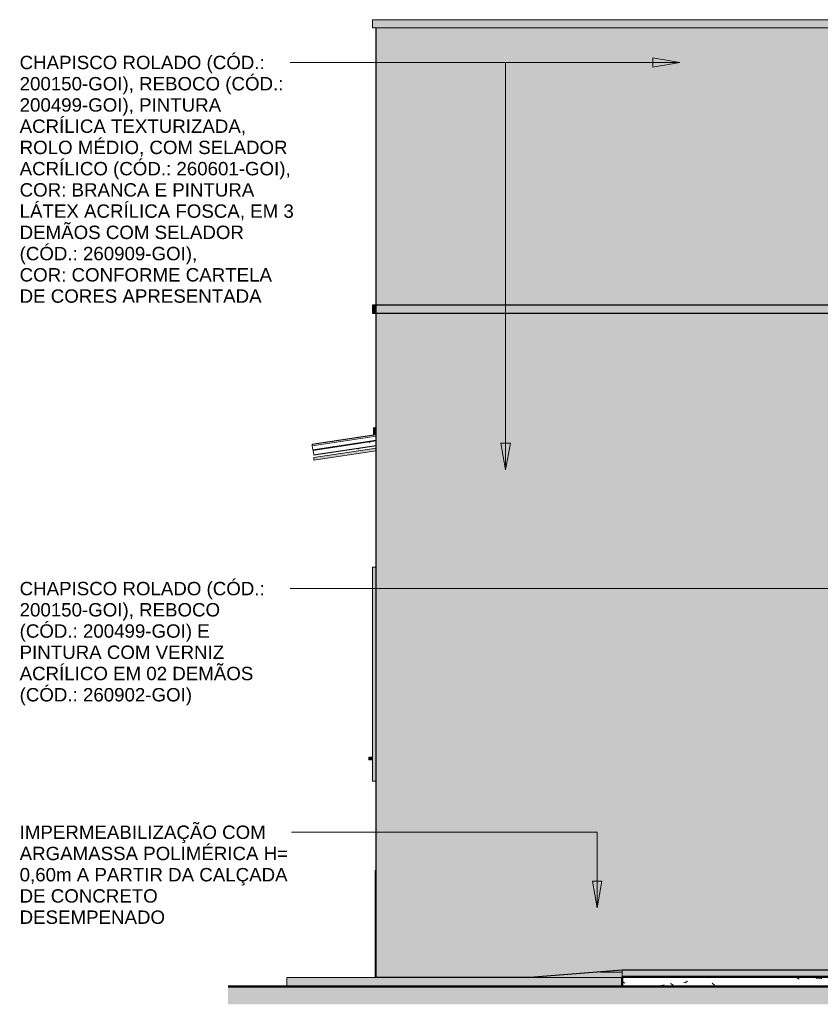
# Model space of a CAD drawing. Header units: metres. Extents: x -27.3 to 21, y -0.3 to 10.3.
# Tile 1 of 237: x -27.3 to -22.8, y -0.3 to 5.3. Entities that reach past the tile are written whole.
import ezdxf

# ---------------------------------------------------------------- set-up
doc = ezdxf.new("R2010")
doc.units = ezdxf.units.M
doc.layers.add('A-DETL', color=7, linetype='Continuous', lineweight=5, true_color=0x00a600)
for name, color, linetype, lineweight in [('A-DETL-GENF', 7, 'Continuous', 5), ('A-FLOR', 7, 'Continuous', 5), ('A-FLOR-PATT', 7, 'Continuous', 5), ('A-GLAZ-CWMG', 7, 'Continuous', 5), ('A-ROOF', 7, 'Continuous', 5), ('A-ROOF-OTLN', 7, 'Continuous', 5), ('A-ROOF-PATT', 7, 'Continuous', 5), ('A-WALL', 7, 'Continuous', 5), ('G-ANNO-TEXT', 7, 'Continuous', 9), ('I-WALL', 7, 'Continuous', 5), ('Q-CASE', 7, 'Continuous', 5)]:
    doc.layers.add(name, color=color, linetype=linetype, lineweight=lineweight)
doc.styles.add('Arial', font='arial.ttf', dxfattribs={"height": 0.075})

# ---------------------------------------------------------------- blocks, each defined once
blk = doc.blocks.new('FP_12-FACH_AMARELO')
at = {"layer": 'A-GLAZ-CWMG'}
blk.add_line((-25.6049, 2.8291), (-25.255, 2.8816), dxfattribs=at)
at = {"layer": 'A-GLAZ-CWMG', "color": 9, "true_color": 0xc0c0c0}
for p, q in [((-25.3524, 2.8664), (-25.3533, 2.8663)), ((-25.3514, 2.8667), (-25.3524, 2.8664)), ((-25.3505, 2.8669), (-25.3514, 2.8667))]:
    blk.add_line(p, q, dxfattribs=at)
blk = doc.blocks.new('FP_13-FACH_AMARELO')
at = {"layer": 'A-GLAZ-CWMG'}
blk.add_line((-25.605, 2.8294), (-25.255, 2.8819), dxfattribs=at)
at = {"layer": 'A-GLAZ-CWMG', "color": 9, "true_color": 0xc0c0c0}
for p, q in [((-25.3515, 2.8669), (-25.3524, 2.8667)), ((-25.3506, 2.8672), (-25.3515, 2.8669))]:
    blk.add_line(p, q, dxfattribs=at)
blk = doc.blocks.new('FP_14-FACH_AMARELO')
at = {"layer": 'A-GLAZ-CWMG'}
blk.add_line((-25.605, 2.8297), (-25.255, 2.8822), dxfattribs=at)
at = {"layer": 'A-GLAZ-CWMG', "color": 9, "true_color": 0xc0c0c0}
for p, q in [((-25.293, 2.901), (-25.294, 2.9021)), ((-25.2919, 2.8998), (-25.293, 2.901)), ((-25.2909, 2.8987), (-25.2919, 2.8998)), ((-25.2899, 2.8976), (-25.2909, 2.8987)), ((-25.3506, 2.8674), (-25.3515, 2.8672))]:
    blk.add_line(p, q, dxfattribs=at)
blk = doc.blocks.new('FP_15-FACH_AMARELO')
at = {"layer": 'A-GLAZ-CWMG', "color": 9, "true_color": 0xc0c0c0}
blk.add_line((-25.4942, 2.8762), (-25.4952, 2.8771), dxfattribs=at)
blk = doc.blocks.new('FP_16-FACH_AMARELO')
at = {"layer": 'A-GLAZ-CWMG'}
blk.add_line((-25.255, 2.9341), (-25.6126, 2.8804), dxfattribs=at)
blk = doc.blocks.new('FP_17-FACH_AMARELO')
at = {"layer": 'A-GLAZ-CWMG'}
blk.add_line((-25.255, 2.9417), (-25.6137, 2.8879), dxfattribs=at)
blk = doc.blocks.new('FP_18-FACH_AMARELO')
at = {"layer": 'A-GLAZ-CWMG'}
blk.add_line((-25.255, 2.942), (-25.6138, 2.8882), dxfattribs=at)
blk = doc.blocks.new('FP_19-FACH_AMARELO')
at = {"layer": 'A-GLAZ-CWMG'}
blk.add_line((-25.255, 2.9442), (-25.6141, 2.8904), dxfattribs=at)
blk = doc.blocks.new('FP_20-FACH_AMARELO')
at = {"layer": 'A-GLAZ-CWMG'}
blk.add_line((-25.6047, 2.8274), (-25.255, 2.8798), dxfattribs=at)
at = {"layer": 'A-GLAZ-CWMG', "color": 9, "true_color": 0xc0c0c0}
for p, q in [((-25.354, 2.8645), (-25.3549, 2.8643)), ((-25.3531, 2.8647), (-25.354, 2.8645)), ((-25.3521, 2.865), (-25.3531, 2.8647)), ((-25.3513, 2.8653), (-25.3521, 2.865)), ((-25.3504, 2.8657), (-25.3513, 2.8653))]:
    blk.add_line(p, q, dxfattribs=at)
blk = doc.blocks.new('FP_21-FACH_AMARELO')
at = {"layer": 'A-GLAZ-CWMG'}
blk.add_line((-25.6049, 2.8288), (-25.255, 2.8812), dxfattribs=at)
at = {"layer": 'A-GLAZ-CWMG', "color": 9, "true_color": 0xc0c0c0}
for p, q in [((-25.3523, 2.8661), (-25.3532, 2.8659)), ((-25.3514, 2.8664), (-25.3523, 2.8661)), ((-25.3505, 2.8667), (-25.3514, 2.8664))]:
    blk.add_line(p, q, dxfattribs=at)
blk = doc.blocks.new('Rectangular Mullion - Telha Fibrocimento - Ondulada-2565196-FACH_AMARELO')
at = {"layer": 'A-GLAZ-CWMG', "true_color": 0xc0c0c0}
h = blk.add_hatch(dxfattribs=at)
h.set_pattern_fill('FP_3', color=9, style=0, pattern_type=2)
h.set_pattern_definition([(4.206, (-16.16, 0.81287), (0.4041786, 0.1022589), [0.01672, -0.28723, 0.01672, -1.908]), (4.206, (-16.16, 0.81287), (0.4041786, 0.1022589), [-0.32067, -0.28723, 0.01672, -0.59119, -1.013]), (4.206, (-16.16, 0.81287), (0.4041786, 0.1022589), [-1.216, 0.01672, -0.28723, 0.01672, -0.6925]), (4.206, (-16.16, 0.81287), (0.4041786, 0.1022589), [-1.536, -0.18592, 0.01672, -0.48987]), (130.524, (-16.009, 0.86028), (-0.2895884, 0.1937095), [0.01283, -0.22043, 0.01283, -1.464]), (130.524, (-16.009, 0.86028), (-0.2895884, 0.1937095), [-0.24609, -0.22043, 0.01283, -0.45369, -0.77754]), (130.524, (-16.009, 0.86028), (-0.2895884, 0.1937095), [-0.93304, 0.01283, -0.22043, 0.01283, -0.53145]), (130.524, (-16.009, 0.86028), (-0.2895884, 0.1937095), [-1.179, -0.14268, 0.01283, -0.37594]), (232.789, (-15.958, 1.009), (-0.114586, -0.2959691), [0.01378, -0.23684, 0.01378, -1.574]), (232.789, (-15.958, 1.009), (-0.114586, -0.2959691), [-0.26441, -0.23684, 0.01378, -0.48747, -0.83542]), (232.789, (-15.958, 1.009), (-0.114586, -0.2959691), [-1.003, 0.01378, -0.23684, 0.01378, -0.57101]), (232.789, (-15.958, 1.009), (-0.114586, -0.2959691), [-1.267, -0.1533, 0.01378, -0.40392])])
h.paths.add_polyline_path([(-25.6088, 2.8552), (-25.255, 2.9083), (-25.255, 2.912), (-25.6094, 2.8589)])
at = {"layer": 'A-GLAZ-CWMG'}
for p, q in [((-25.6141, 2.8904), (-25.6138, 2.8882)), ((-25.6138, 2.8882), (-25.6137, 2.8878)), ((-25.6137, 2.8879), (-25.6126, 2.8805)), ((-25.6126, 2.8804), (-25.6094, 2.859)), ((-25.255, 2.912), (-25.6094, 2.8589)), ((-25.255, 2.9083), (-25.6088, 2.8552)), ((-25.6088, 2.8552), (-25.6094, 2.8589)), ((-25.6088, 2.8552), (-25.605, 2.8297)), ((-25.605, 2.8298), (-25.605, 2.8294)), ((-25.605, 2.8295), (-25.6049, 2.8291)), ((-25.6049, 2.8291), (-25.6049, 2.8288)), ((-25.6049, 2.8288), (-25.6047, 2.8274))]:
    blk.add_line(p, q, dxfattribs=at)
for name in ['FP_19-FACH_AMARELO', 'FP_18-FACH_AMARELO', 'FP_17-FACH_AMARELO', 'FP_16-FACH_AMARELO', 'FP_14-FACH_AMARELO', 'FP_13-FACH_AMARELO', 'FP_12-FACH_AMARELO', 'FP_21-FACH_AMARELO', 'FP_20-FACH_AMARELO', 'FP_15-FACH_AMARELO']:
    blk.add_blockref(name, (0, 0), dxfattribs=at)
blk = doc.blocks.new('FP_23-FACH_AMARELO')
at = {"layer": 'A-GLAZ-CWMG'}
blk.add_line((-25.255, 2.9442), (-25.6141, 2.8904), dxfattribs=at)
blk = doc.blocks.new('FP_24-FACH_AMARELO')
at = {"layer": 'A-GLAZ-CWMG'}
blk.add_line((-25.6047, 2.8274), (-25.255, 2.8798), dxfattribs=at)
at = {"layer": 'A-GLAZ-CWMG', "color": 9, "true_color": 0xc0c0c0}
for p, q in [((-25.3558, 2.8642), (-25.3567, 2.864)), ((-25.3549, 2.8645), (-25.3558, 2.8642)), ((-25.354, 2.8648), (-25.3549, 2.8645)), ((-25.3531, 2.8652), (-25.354, 2.8648)), ((-25.3523, 2.8655), (-25.3531, 2.8652))]:
    blk.add_line(p, q, dxfattribs=at)
blk = doc.blocks.new('Rectangular Mullion - Telha Fibrocimento - Ondulada-V22-FACH_AMARELO')
at = {"layer": 'A-GLAZ-CWMG'}
for p, q in [((-25.6141, 2.8904), (-25.614, 2.89)), ((-25.6047, 2.8279), (-25.6047, 2.8274))]:
    blk.add_line(p, q, dxfattribs=at)
for name in ['FP_23-FACH_AMARELO', 'FP_24-FACH_AMARELO']:
    blk.add_blockref(name, (0, 0), dxfattribs=at)
blk = doc.blocks.new('FP_26-FACH_AMARELO')
at = {"layer": 'A-GLAZ-CWMG'}
blk.add_line((-25.255, 2.9442), (-25.6141, 2.8904), dxfattribs=at)
blk = doc.blocks.new('FP_27-FACH_AMARELO')
at = {"layer": 'A-GLAZ-CWMG'}
blk.add_line((-25.6047, 2.8274), (-25.255, 2.8798), dxfattribs=at)
at = {"layer": 'A-GLAZ-CWMG', "color": 9, "true_color": 0xc0c0c0}
for p, q in [((-25.3577, 2.8639), (-25.3586, 2.8637)), ((-25.3568, 2.8642), (-25.3577, 2.8639)), ((-25.3559, 2.8645), (-25.3568, 2.8642)), ((-25.355, 2.8649), (-25.3559, 2.8645)), ((-25.3541, 2.8653), (-25.355, 2.8649))]:
    blk.add_line(p, q, dxfattribs=at)
blk = doc.blocks.new('Rectangular Mullion - Telha Fibrocimento - Ondulada-V25-FACH_AMARELO')
at = {"layer": 'A-GLAZ-CWMG'}
for p, q in [((-25.6141, 2.8904), (-25.614, 2.89)), ((-25.6047, 2.8279), (-25.6047, 2.8274))]:
    blk.add_line(p, q, dxfattribs=at)
for name in ['FP_26-FACH_AMARELO', 'FP_27-FACH_AMARELO']:
    blk.add_blockref(name, (0, 0), dxfattribs=at)
blk = doc.blocks.new('RUFO_1_1 - RUFO_1_-2562960-FACH_AMARELO')
at = {"layer": 'A-ROOF-PATT', "true_color": 0xc0c0c0}
for points in [[(-21.02, 5.225), (-21, 5.225), (-21, 5.27), (-25.275, 5.27), (-25.275, 5.225), (-21.156, 5.225)], [(-25.275, 3.625), (-25.2577, 3.625), (-25.255, 3.65), (-25.255, 3.67), (-25.275, 3.67), (-25.275, 3.6313)], [(-23.2508, 3.625), (-21.175, 3.625), (-21.175, 3.67), (-25.255, 3.67), (-25.255, 3.625), (-23.3124, 3.625)]]:
    blk.add_hatch(color=9, dxfattribs=at).paths.add_polyline_path(points)
at = {"layer": 'A-ROOF'}
for p, q in [((-25.275, 5.27), (-21, 5.27)), ((-25.275, 5.225), (-25.275, 5.27)), ((-25.255, 5.225), (-25.275, 5.225)), ((-25.255, 3.67), (-25.275, 3.67)), ((-25.275, 3.67), (-25.275, 3.625)), ((-25.2577, 3.625), (-25.255, 3.65)), ((-25.255, 3.625), (-25.255, 3.67)), ((-25.275, 3.625), (-25.2577, 3.625))]:
    blk.add_line(p, q, dxfattribs=at)
blk = doc.blocks.new('Componentes de gabinete 2 - Componentes de gabinete 1-2563915-FACH_AMARELO')
at = {"layer": 'Q-CASE', "true_color": 0xd2d2d2}
blk.add_hatch(color=254, dxfattribs=at).paths.add_polyline_path([(-25.2872, 1.12), (-25.287, 1.1205), (-25.286, 1.1217), (-25.2845, 1.1219), (-25.2833, 1.121), (-25.283, 1.12), (-25.275, 1.1205), (-25.275, 1.1365), (-25.295, 1.1358), (-25.295, 1.12), (-25.2875, 1.12)])
at = {"layer": 'Q-CASE'}
for p, q in [((-25.275, 1.1365), (-25.295, 1.1358)), ((-25.295, 1.1358), (-25.295, 1.12)), ((-25.295, 1.12), (-25.287, 1.12)), ((-25.283, 1.12), (-25.275, 1.12))]:
    blk.add_line(p, q, dxfattribs=at)
blk.add_arc((-25.285, 1.12), 0.002, 0, 180, dxfattribs=at)
blk = doc.blocks.new('Paredes 2 - Paredes 1-2564301-FACH_AMARELO')
at = {"layer": 'A-WALL', "true_color": 0xc0c0c0}
blk.add_hatch(color=9, dxfattribs=at).paths.add_polyline_path([(-25.275, 1), (-25.255, 1), (-25.255, 2.2), (-25.275, 2.2), (-25.275, 1.0783)])
at = {"layer": 'A-WALL'}
for p, q in [((-25.275, 1), (-25.275, 2.2)), ((-25.275, 2.2), (-25.255, 2.2)), ((-25.275, 1), (-25.255, 1))]:
    blk.add_line(p, q, dxfattribs=at)
blk = doc.blocks.new('Componentes de gabinete 3 - Componentes de gabinete 1-2570990-FACH_AMARELO')
at = {"layer": 'Q-CASE'}
for p, q in [((-25.275, 1.1365), (-25.295, 1.1358)), ((-25.295, 1.1358), (-25.295, 1.12)), ((-25.295, 1.12), (-25.287, 1.12)), ((-25.283, 1.12), (-25.275, 1.12))]:
    blk.add_line(p, q, dxfattribs=at)
blk.add_arc((-25.285, 1.12), 0.002, 0, 180, dxfattribs=at)
blk = doc.blocks.new('Componentes de gabinete 4 - Componentes de gabinete 1-2577262-FACH_AMARELO')
at = {"layer": 'Q-CASE'}
for p, q in [((-25.275, 1.1365), (-25.295, 1.1358)), ((-25.295, 1.1358), (-25.295, 1.12)), ((-25.295, 1.12), (-25.287, 1.12)), ((-25.283, 1.12), (-25.275, 1.12))]:
    blk.add_line(p, q, dxfattribs=at)
blk.add_arc((-25.285, 1.12), 0.002, 0, 180, dxfattribs=at)

msp = doc.modelspace()

# ---------------------------------------------------------------- hatches: boundary and pattern name
at = {"layer": 'A-DETL-GENF', "true_color": 0x5184b0}
h = msp.add_hatch(color=145, dxfattribs=at)
h.paths.add_polyline_path([(-25.255, -0.1), (-24.3685, -0.0995), (-23.875, -0.06), (-22.675, -0.06), (-22.1751, -0.02), (-22.175, 2.65), (-21.175, 2.65), (-21.175, 3.625), (-25.255, 3.625), (-25.255, -0.0808)])
h.paths.add_polyline_path([(-21.2792, 0.3779), (-21.2229, 0.3779), (-21.2229, 0.4104), (-21.2856, 0.4104), (-21.2856, 0.3779)])
h.paths.add_polyline_path([(-21.6129, 0.3779), (-21.6129, 0.4104), (-21.6756, 0.4104), (-21.6756, 0.3779), (-21.6489, 0.3779)])
h.paths.add_polyline_path([(-21.4968, 0.3779), (-21.4643, 0.3779), (-21.4643, 0.5311), (-21.4968, 0.5311), (-21.4968, 0.4405)])
h.paths.add_polyline_path([(-21.404, 0.3779), (-21.404, 0.5311), (-21.4365, 0.5311), (-21.4365, 0.3779)])
h.paths.add_polyline_path([(-21.3761, 0.3779), (-21.3134, 0.3779), (-21.3134, 0.4104), (-21.3761, 0.4104)])
h.paths.add_polyline_path([(-21.5247, 0.3779), (-21.5247, 0.4405), (-21.5572, 0.4405), (-21.5572, 0.3779), (-21.5257, 0.3779)])
h.paths.add_polyline_path([(-21.8265, 0.3779), (-21.794, 0.3779), (-21.794, 0.5311), (-21.8265, 0.5311), (-21.8265, 0.4104)])
h.paths.add_polyline_path([(-21.8868, 0.3779), (-21.8543, 0.3779), (-21.8543, 0.5311), (-21.8868, 0.5311), (-21.8868, 0.4405)])
h.paths.add_polyline_path([(-21.7034, 0.3779), (-21.7034, 0.4104), (-21.7661, 0.4104), (-21.7661, 0.3779)])
h.paths.add_polyline_path([(-21.9472, 0.3779), (-21.9147, 0.3779), (-21.9147, 0.4405), (-21.9472, 0.4405)])
h.paths.add_polyline_path([(-21.2856, 0.4382), (-21.2229, 0.4382), (-21.2229, 0.4707), (-21.3761, 0.4707), (-21.3761, 0.4382), (-21.3134, 0.4382)])
h.paths.add_polyline_path([(-21.6489, 0.4382), (-21.6129, 0.4382), (-21.6129, 0.4707), (-21.7661, 0.4707), (-21.7661, 0.4382), (-21.6756, 0.4382)])
h.paths.add_polyline_path([(-21.5257, 0.4684), (-21.5247, 0.4684), (-21.5247, 0.5311), (-21.5572, 0.5311), (-21.5572, 0.4684)])
h.paths.add_polyline_path([(-21.9147, 0.4684), (-21.9147, 0.5311), (-21.9472, 0.5311), (-21.9472, 0.4684), (-21.9271, 0.4684)])
h.paths.add_polyline_path([(-21.2792, 0.4986), (-21.2229, 0.4986), (-21.2229, 0.5311), (-21.3761, 0.5311), (-21.3761, 0.4986), (-21.3158, 0.4986)])
h.paths.add_polyline_path([(-21.7661, 0.4986), (-21.6129, 0.4986), (-21.6129, 0.5311), (-21.7661, 0.5311)])
h.paths.add_polyline_path([(-21.3158, 0.5589), (-21.2833, 0.5589), (-21.2833, 0.7121), (-21.3158, 0.7121), (-21.3158, 0.6107)])
h.paths.add_polyline_path([(-21.4365, 0.5589), (-21.404, 0.5589), (-21.404, 0.5914), (-21.5572, 0.5914), (-21.5572, 0.5589), (-21.4643, 0.5589)])
h.paths.add_polyline_path([(-21.3436, 0.5589), (-21.3436, 0.7121), (-21.3761, 0.7121), (-21.3761, 0.5589)])
h.paths.add_polyline_path([(-21.2554, 0.5589), (-21.2229, 0.5589), (-21.2229, 0.6216), (-21.2554, 0.6216)])
h.paths.add_polyline_path([(-21.9411, 0.5589), (-21.794, 0.5589), (-21.794, 0.5914), (-21.9472, 0.5914), (-21.9472, 0.5589)])
h.paths.add_polyline_path([(-21.7058, 0.5589), (-21.6733, 0.5589), (-21.6733, 0.7121), (-21.7058, 0.7121), (-21.7058, 0.6107)])
h.paths.add_polyline_path([(-21.7336, 0.5589), (-21.7336, 0.7121), (-21.7661, 0.7121), (-21.7661, 0.5589)])
h.paths.add_polyline_path([(-21.6276, 0.5589), (-21.6129, 0.5589), (-21.6129, 0.6216), (-21.6454, 0.6216), (-21.6454, 0.5589)])
h.paths.add_polyline_path([(-21.404, 0.6193), (-21.404, 0.6518), (-21.5572, 0.6518), (-21.5572, 0.6193), (-21.419, 0.6193)])
h.paths.add_polyline_path([(-21.794, 0.6193), (-21.794, 0.6518), (-21.9472, 0.6518), (-21.9472, 0.6193), (-21.8029, 0.6193)])
h.paths.add_polyline_path([(-21.2554, 0.6495), (-21.2229, 0.6495), (-21.2229, 0.7121), (-21.2554, 0.7121), (-21.2554, 0.6796)])
h.paths.add_polyline_path([(-21.6454, 0.6495), (-21.6129, 0.6495), (-21.6129, 0.7121), (-21.6454, 0.7121), (-21.6454, 0.6796)])
h.paths.add_polyline_path([(-21.5247, 0.6796), (-21.4945, 0.6796), (-21.4945, 0.7121), (-21.5572, 0.7121), (-21.5572, 0.6796), (-21.5257, 0.6796)])
h.paths.add_polyline_path([(-21.404, 0.6796), (-21.404, 0.7121), (-21.4666, 0.7121), (-21.4666, 0.6796)])
h.paths.add_polyline_path([(-21.8845, 0.6796), (-21.8845, 0.7121), (-21.9472, 0.7121), (-21.9472, 0.6796), (-21.8953, 0.6796)])
h.paths.add_polyline_path([(-21.8029, 0.6796), (-21.794, 0.6796), (-21.794, 0.7121), (-21.8566, 0.7121), (-21.8566, 0.6796), (-21.8337, 0.6796)])
h.paths.add_polyline_path([(-21.2856, 0.7679), (-21.2229, 0.7679), (-21.2229, 0.8004), (-21.2856, 0.8004)])
h.paths.add_polyline_path([(-21.3761, 0.7679), (-21.3134, 0.7679), (-21.3134, 0.8004), (-21.3761, 0.8004)])
h.paths.add_polyline_path([(-21.4365, 0.7679), (-21.404, 0.7679), (-21.404, 0.9211), (-21.4365, 0.9211), (-21.4365, 0.8004)])
h.paths.add_polyline_path([(-21.5565, 0.7679), (-21.5247, 0.7679), (-21.5247, 0.8305), (-21.5572, 0.8305), (-21.5572, 0.7679)])
h.paths.add_polyline_path([(-21.4643, 0.7679), (-21.4643, 0.9211), (-21.4968, 0.9211), (-21.4968, 0.7679)])
h.paths.add_polyline_path([(-21.8645, 0.7679), (-21.8543, 0.7682), (-21.8543, 0.9211), (-21.8868, 0.9211), (-21.8868, 0.7679)])
h.paths.add_polyline_path([(-21.9147, 0.7679), (-21.9147, 0.8305), (-21.9472, 0.8305), (-21.9472, 0.7679)])
h.paths.add_polyline_path([(-21.8265, 0.7679), (-21.794, 0.7682), (-21.794, 0.9211), (-21.8265, 0.9211), (-21.8265, 0.7682)])
h.paths.add_polyline_path([(-21.6129, 0.7679), (-21.6129, 0.8004), (-21.6756, 0.8004), (-21.6756, 0.7679), (-21.6489, 0.7679)])
h.paths.add_polyline_path([(-21.7034, 0.7679), (-21.7034, 0.8004), (-21.7661, 0.8004), (-21.7661, 0.7679)])
h.paths.add_polyline_path([(-21.2686, 0.8282), (-21.2229, 0.8282), (-21.2229, 0.8607), (-21.3761, 0.8607), (-21.3761, 0.8282), (-21.2792, 0.8282)])
h.paths.add_polyline_path([(-21.7661, 0.8282), (-21.6129, 0.8282), (-21.6129, 0.8607), (-21.7661, 0.8607)])
h.paths.add_polyline_path([(-21.5257, 0.8584), (-21.5247, 0.8584), (-21.5247, 0.9211), (-21.5572, 0.9211), (-21.5572, 0.8584)])
h.paths.add_polyline_path([(-21.9472, 0.8584), (-21.9147, 0.8584), (-21.9147, 0.9211), (-21.9472, 0.9211), (-21.9472, 0.9011)])
h.paths.add_polyline_path([(-21.2792, 0.8886), (-21.2229, 0.8886), (-21.2229, 0.9211), (-21.3761, 0.9211), (-21.3761, 0.8886), (-21.3678, 0.8886)])
h.paths.add_polyline_path([(-21.7661, 0.8886), (-21.6129, 0.8886), (-21.6129, 0.9211), (-21.7661, 0.9211), (-21.7661, 0.9011)])
h.paths.add_polyline_path([(-21.2554, 0.9489), (-21.2229, 0.9489), (-21.2229, 1.0116), (-21.2554, 1.0116), (-21.2554, 0.9897)])
h.paths.add_polyline_path([(-21.4643, 0.9489), (-21.404, 0.9489), (-21.404, 0.9814), (-21.5572, 0.9814), (-21.5572, 0.9489), (-21.4968, 0.9489)])
h.paths.add_polyline_path([(-21.2833, 0.9489), (-21.2833, 1.1021), (-21.3158, 1.1021), (-21.3158, 0.9489)])
h.paths.add_polyline_path([(-21.3436, 0.9489), (-21.3436, 1.1021), (-21.3761, 1.1021), (-21.3761, 0.9489)])
h.paths.add_polyline_path([(-21.6454, 0.9489), (-21.6129, 0.9489), (-21.6129, 1.0116), (-21.6454, 1.0116), (-21.6454, 0.9897)])
h.paths.add_polyline_path([(-21.8953, 0.9489), (-21.794, 0.9489), (-21.794, 0.9814), (-21.9472, 0.9814), (-21.9472, 0.9489), (-21.9147, 0.9489)])
h.paths.add_polyline_path([(-21.7661, 0.9489), (-21.7336, 0.9489), (-21.7336, 1.1021), (-21.7661, 1.1021), (-21.7661, 0.9814)])
h.paths.add_polyline_path([(-21.6733, 0.9489), (-21.6733, 1.1021), (-21.7058, 1.1021), (-21.7058, 0.9489)])
h.paths.add_polyline_path([(-21.4945, 1.0093), (-21.404, 1.0093), (-21.404, 1.0418), (-21.5572, 1.0418), (-21.5572, 1.0093), (-21.5257, 1.0093)])
h.paths.add_polyline_path([(-21.9472, 1.0093), (-21.794, 1.0093), (-21.794, 1.0418), (-21.9472, 1.0418)])
h.paths.add_polyline_path([(-21.2554, 1.0395), (-21.2229, 1.0395), (-21.2229, 1.1021), (-21.2554, 1.1021), (-21.2554, 1.0696)])
h.paths.add_polyline_path([(-21.6129, 1.0395), (-21.6129, 1.1021), (-21.6454, 1.1021), (-21.6454, 1.0395)])
h.paths.add_polyline_path([(-21.4945, 1.0696), (-21.4945, 1.1021), (-21.5572, 1.1021), (-21.5572, 1.0696), (-21.5257, 1.0696)])
h.paths.add_polyline_path([(-21.404, 1.0696), (-21.404, 1.1021), (-21.4666, 1.1021), (-21.4666, 1.0696)])
h.paths.add_polyline_path([(-21.8845, 1.0696), (-21.8845, 1.1021), (-21.9472, 1.1021), (-21.9472, 1.0696), (-21.8953, 1.0696)])
h.paths.add_polyline_path([(-21.8029, 1.0696), (-21.794, 1.0696), (-21.794, 1.1021), (-21.8566, 1.1021), (-21.8566, 1.0696), (-21.8337, 1.0696)])
h.paths.add_polyline_path([(-21.4643, 1.1579), (-21.4643, 1.3111), (-21.4968, 1.3111), (-21.4968, 1.1579)])
h.paths.add_polyline_path([(-21.3761, 1.1579), (-21.3134, 1.1579), (-21.3134, 1.1904), (-21.3761, 1.1904), (-21.3761, 1.1669)])
h.paths.add_polyline_path([(-21.5565, 1.1579), (-21.5247, 1.1579), (-21.5247, 1.2205), (-21.5572, 1.2205), (-21.5572, 1.1579)])
h.paths.add_polyline_path([(-21.2229, 1.1579), (-21.2229, 1.1904), (-21.2856, 1.1904), (-21.2856, 1.1579), (-21.2792, 1.1579)])
h.paths.add_polyline_path([(-21.404, 1.1579), (-21.404, 1.3111), (-21.4365, 1.3111), (-21.4365, 1.1579)])
h.paths.add_polyline_path([(-21.794, 1.1579), (-21.794, 1.3111), (-21.8265, 1.3111), (-21.8265, 1.1579), (-21.8029, 1.1579)])
h.paths.add_polyline_path([(-21.7661, 1.1579), (-21.7034, 1.1579), (-21.7034, 1.1904), (-21.7661, 1.1904), (-21.7661, 1.1669)])
h.paths.add_polyline_path([(-21.9472, 1.1579), (-21.9147, 1.1579), (-21.9147, 1.2205), (-21.9472, 1.2205), (-21.9472, 1.1669)])
h.paths.add_polyline_path([(-21.8543, 1.1579), (-21.8543, 1.3111), (-21.8868, 1.3111), (-21.8868, 1.1579), (-21.8645, 1.1579)])
h.paths.add_polyline_path([(-21.6489, 1.1579), (-21.6129, 1.1579), (-21.6129, 1.1904), (-21.6756, 1.1904), (-21.6756, 1.1579)])
h.paths.add_polyline_path([(-21.3134, 1.2182), (-21.2229, 1.2182), (-21.2229, 1.2507), (-21.3761, 1.2507), (-21.3761, 1.2182), (-21.3522, 1.2182)])
h.paths.add_polyline_path([(-21.6756, 1.2182), (-21.6129, 1.2182), (-21.6129, 1.2507), (-21.7661, 1.2507), (-21.7661, 1.2182), (-21.7034, 1.2182)])
h.paths.add_polyline_path([(-21.5257, 1.2484), (-21.5247, 1.2484), (-21.5247, 1.3111), (-21.5572, 1.3111), (-21.5572, 1.2484)])
h.paths.add_polyline_path([(-21.9271, 1.2484), (-21.9147, 1.2484), (-21.9147, 1.3111), (-21.9472, 1.3111), (-21.9472, 1.2484)])
h.paths.add_polyline_path([(-21.3158, 1.2786), (-21.2229, 1.2786), (-21.2229, 1.3111), (-21.3761, 1.3111), (-21.3761, 1.2786), (-21.3436, 1.2786)])
h.paths.add_polyline_path([(-21.6733, 1.2786), (-21.6129, 1.2786), (-21.6129, 1.3111), (-21.7661, 1.3111), (-21.7661, 1.2786), (-21.7058, 1.2786)])
h.paths.add_polyline_path([(-21.4968, 1.3389), (-21.404, 1.3389), (-21.404, 1.3714), (-21.5572, 1.3714), (-21.5572, 1.3389), (-21.5247, 1.3389)])
h.paths.add_polyline_path([(-21.3158, 1.3389), (-21.2833, 1.3389), (-21.2833, 1.4921), (-21.3158, 1.4921), (-21.3158, 1.3441)])
h.paths.add_polyline_path([(-21.3761, 1.3389), (-21.3436, 1.3389), (-21.3436, 1.4921), (-21.3761, 1.4921), (-21.3761, 1.3441)])
h.paths.add_polyline_path([(-21.2431, 1.3389), (-21.2229, 1.3389), (-21.2229, 1.4016), (-21.2554, 1.4016), (-21.2554, 1.3389)])
h.paths.add_polyline_path([(-21.8645, 1.3389), (-21.794, 1.3389), (-21.794, 1.3714), (-21.9472, 1.3714), (-21.9472, 1.3389), (-21.8868, 1.3389)])
h.paths.add_polyline_path([(-21.6733, 1.3389), (-21.6733, 1.4921), (-21.7058, 1.4921), (-21.7058, 1.3389)])
h.paths.add_polyline_path([(-21.7336, 1.3389), (-21.7336, 1.4921), (-21.7661, 1.4921), (-21.7661, 1.3389)])
h.paths.add_polyline_path([(-21.6129, 1.3389), (-21.6129, 1.4016), (-21.6454, 1.4016), (-21.6454, 1.3389), (-21.6276, 1.3389)])
h.paths.add_polyline_path([(-21.404, 1.3993), (-21.404, 1.4318), (-21.5572, 1.4318), (-21.5572, 1.3993), (-21.419, 1.3993)])
h.paths.add_polyline_path([(-21.8953, 1.3993), (-21.794, 1.3993), (-21.794, 1.4318), (-21.9472, 1.4318), (-21.9472, 1.3993), (-21.9193, 1.3993)])
h.paths.add_polyline_path([(-21.2229, 1.4295), (-21.2229, 1.4921), (-21.2554, 1.4921), (-21.2554, 1.4295), (-21.2386, 1.4295)])
h.paths.add_polyline_path([(-21.6129, 1.4295), (-21.6129, 1.4921), (-21.6454, 1.4921), (-21.6454, 1.4295)])
h.paths.add_polyline_path([(-21.5572, 1.4596), (-21.4945, 1.4596), (-21.4945, 1.4921), (-21.5572, 1.4921), (-21.5572, 1.477)])
h.paths.add_polyline_path([(-21.404, 1.4596), (-21.404, 1.4921), (-21.4666, 1.4921), (-21.4666, 1.4596)])
h.paths.add_polyline_path([(-21.794, 1.4596), (-21.794, 1.4921), (-21.8566, 1.4921), (-21.8566, 1.4596)])
h.paths.add_polyline_path([(-21.8953, 1.4596), (-21.8845, 1.4596), (-21.8845, 1.4921), (-21.9472, 1.4921), (-21.9472, 1.4596), (-21.9147, 1.4596)])
h.paths.add_polyline_path([(-21.5257, 1.5479), (-21.5247, 1.5479), (-21.5247, 1.6105), (-21.5572, 1.6105), (-21.5572, 1.5479)])
h.paths.add_polyline_path([(-21.4643, 1.5479), (-21.4643, 1.7011), (-21.4968, 1.7011), (-21.4968, 1.5479)])
h.paths.add_polyline_path([(-21.3134, 1.5479), (-21.3134, 1.5804), (-21.3761, 1.5804), (-21.3761, 1.5479)])
h.paths.add_polyline_path([(-21.4365, 1.5479), (-21.404, 1.5479), (-21.404, 1.7011), (-21.4365, 1.7011), (-21.4365, 1.5804)])
h.paths.add_polyline_path([(-21.2856, 1.5479), (-21.2229, 1.5479), (-21.2229, 1.5804), (-21.2856, 1.5804)])
h.paths.add_polyline_path([(-21.6489, 1.5479), (-21.6129, 1.5479), (-21.6129, 1.5804), (-21.6756, 1.5804), (-21.6756, 1.5479)])
h.paths.add_polyline_path([(-21.794, 1.5479), (-21.794, 1.7011), (-21.8265, 1.7011), (-21.8265, 1.5479)])
h.paths.add_polyline_path([(-21.9147, 1.5479), (-21.9147, 1.6105), (-21.9472, 1.6105), (-21.9472, 1.5479)])
h.paths.add_polyline_path([(-21.8543, 1.5479), (-21.8543, 1.7011), (-21.8868, 1.7011), (-21.8868, 1.5479)])
h.paths.add_polyline_path([(-21.7661, 1.5479), (-21.7034, 1.5479), (-21.7034, 1.5804), (-21.7661, 1.5804)])
h.paths.add_polyline_path([(-21.2229, 1.6082), (-21.2229, 1.6407), (-21.3761, 1.6407), (-21.3761, 1.6082), (-21.2296, 1.6082)])
h.paths.add_polyline_path([(-21.6129, 1.6082), (-21.6129, 1.6407), (-21.7661, 1.6407), (-21.7661, 1.6082), (-21.6489, 1.6082)])
h.paths.add_polyline_path([(-21.5572, 1.6384), (-21.5247, 1.6384), (-21.5247, 1.7011), (-21.5572, 1.7011), (-21.5572, 1.6986)])
h.paths.add_polyline_path([(-21.9147, 1.6384), (-21.9147, 1.7011), (-21.9472, 1.7011), (-21.9472, 1.6384), (-21.9271, 1.6384)])
h.paths.add_polyline_path([(-21.2229, 1.6686), (-21.2229, 1.7011), (-21.3761, 1.7011), (-21.3761, 1.6686), (-21.2266, 1.6686)])
h.paths.add_polyline_path([(-21.6489, 1.6686), (-21.6129, 1.6686), (-21.6129, 1.7011), (-21.7661, 1.7011), (-21.7661, 1.6686)])
h.paths.add_polyline_path([(-21.4365, 1.7289), (-21.404, 1.7289), (-21.404, 1.7614), (-21.5572, 1.7614), (-21.5572, 1.7289), (-21.4643, 1.7289)])
h.paths.add_polyline_path([(-21.3761, 1.7289), (-21.3436, 1.7289), (-21.3436, 1.8821), (-21.3761, 1.8821), (-21.3761, 1.7614)])
h.paths.add_polyline_path([(-21.2554, 1.7289), (-21.2229, 1.7289), (-21.2229, 1.7916), (-21.2554, 1.7916)])
h.paths.add_polyline_path([(-21.2833, 1.7289), (-21.2833, 1.8821), (-21.3158, 1.8821), (-21.3158, 1.7289)])
h.paths.add_polyline_path([(-21.8121, 1.7289), (-21.794, 1.7289), (-21.794, 1.7614), (-21.9472, 1.7614), (-21.9472, 1.7289), (-21.8265, 1.7289)])
h.paths.add_polyline_path([(-21.7058, 1.7289), (-21.6733, 1.7289), (-21.6733, 1.8821), (-21.7058, 1.8821), (-21.7058, 1.7807)])
h.paths.add_polyline_path([(-21.6129, 1.7289), (-21.6129, 1.7916), (-21.6454, 1.7916), (-21.6454, 1.7289), (-21.6276, 1.7289)])
h.paths.add_polyline_path([(-21.7336, 1.7289), (-21.7336, 1.8821), (-21.7661, 1.8821), (-21.7661, 1.7289)])
h.paths.add_polyline_path([(-21.404, 1.7893), (-21.404, 1.8218), (-21.5572, 1.8218), (-21.5572, 1.7893), (-21.419, 1.7893)])
h.paths.add_polyline_path([(-21.794, 1.7893), (-21.794, 1.8218), (-21.9472, 1.8218), (-21.9472, 1.7893), (-21.809, 1.7893)])
h.paths.add_polyline_path([(-21.2229, 1.8195), (-21.2229, 1.8821), (-21.2554, 1.8821), (-21.2554, 1.8195)])
h.paths.add_polyline_path([(-21.6129, 1.8195), (-21.6129, 1.8821), (-21.6454, 1.8821), (-21.6454, 1.8195)])
h.paths.add_polyline_path([(-21.5572, 1.8496), (-21.4945, 1.8496), (-21.4945, 1.8821), (-21.5572, 1.8821), (-21.5572, 1.8758)])
h.paths.add_polyline_path([(-21.404, 1.8496), (-21.404, 1.8821), (-21.4666, 1.8821), (-21.4666, 1.8496)])
h.paths.add_polyline_path([(-21.9472, 1.8496), (-21.8845, 1.8496), (-21.8845, 1.8821), (-21.9472, 1.8821), (-21.9472, 1.8758)])
h.paths.add_polyline_path([(-21.8566, 1.8496), (-21.794, 1.8496), (-21.794, 1.8821), (-21.8566, 1.8821), (-21.8566, 1.8758)])
h.paths.add_polyline_path([(-21.5572, 1.9379), (-21.5247, 1.9379), (-21.5247, 2.0005), (-21.5572, 2.0005), (-21.5572, 1.9644)])
h.paths.add_polyline_path([(-21.3408, 1.9379), (-21.3134, 1.9379), (-21.3134, 1.9704), (-21.3761, 1.9704), (-21.3761, 1.9379)])
h.paths.add_polyline_path([(-21.2856, 1.9379), (-21.2229, 1.9379), (-21.2229, 1.9704), (-21.2856, 1.9704), (-21.2856, 1.9644)])
h.paths.add_polyline_path([(-21.404, 1.9379), (-21.404, 2.0911), (-21.4365, 2.0911), (-21.4365, 1.9379)])
h.paths.add_polyline_path([(-21.4643, 1.9379), (-21.4643, 2.0911), (-21.4968, 2.0911), (-21.4968, 1.9379)])
h.paths.add_polyline_path([(-21.6756, 1.9379), (-21.6129, 1.9379), (-21.6129, 1.9704), (-21.6756, 1.9704), (-21.6756, 1.9644)])
h.paths.add_polyline_path([(-21.7034, 1.9379), (-21.7034, 1.9704), (-21.7661, 1.9704), (-21.7661, 1.9379), (-21.7105, 1.9379)])
h.paths.add_polyline_path([(-21.794, 1.9379), (-21.794, 2.0911), (-21.8265, 2.0911), (-21.8265, 1.9379)])
h.paths.add_polyline_path([(-21.9147, 1.9379), (-21.9147, 2.0005), (-21.9472, 2.0005), (-21.9472, 1.9379)])
h.paths.add_polyline_path([(-21.8543, 1.9379), (-21.8543, 2.0911), (-21.8868, 2.0911), (-21.8868, 1.9379)])
h.paths.add_polyline_path([(-21.3522, 1.9982), (-21.2229, 1.9982), (-21.2229, 2.0307), (-21.3761, 2.0307), (-21.3761, 1.9982)])
h.paths.add_polyline_path([(-21.7034, 1.9982), (-21.6129, 1.9982), (-21.6129, 2.0307), (-21.7661, 2.0307), (-21.7661, 1.9982), (-21.7422, 1.9982)])
h.paths.add_polyline_path([(-21.5247, 2.0284), (-21.5247, 2.0911), (-21.5572, 2.0911), (-21.5572, 2.0284), (-21.5257, 2.0284)])
h.paths.add_polyline_path([(-21.9271, 2.0284), (-21.9147, 2.0284), (-21.9147, 2.0911), (-21.9472, 2.0911), (-21.9472, 2.0284)])
h.paths.add_polyline_path([(-21.3761, 2.0586), (-21.2229, 2.0586), (-21.2229, 2.0911), (-21.3761, 2.0911)])
h.paths.add_polyline_path([(-21.7058, 2.0586), (-21.6129, 2.0586), (-21.6129, 2.0911), (-21.7661, 2.0911), (-21.7661, 2.0586), (-21.7336, 2.0586)])
h.paths.add_polyline_path([(-21.2833, 2.1189), (-21.2833, 2.2721), (-21.3158, 2.2721), (-21.3158, 2.1189)])
h.paths.add_polyline_path([(-21.2229, 2.1189), (-21.2229, 2.1816), (-21.2554, 2.1816), (-21.2554, 2.1189), (-21.2376, 2.1189)])
h.paths.add_polyline_path([(-21.5572, 2.1189), (-21.404, 2.1189), (-21.404, 2.1514), (-21.5572, 2.1514), (-21.5572, 2.1416)])
h.paths.add_polyline_path([(-21.3436, 2.1189), (-21.3436, 2.2721), (-21.3761, 2.2721), (-21.3761, 2.1189)])
h.paths.add_polyline_path([(-21.794, 2.1189), (-21.794, 2.1514), (-21.9472, 2.1514), (-21.9472, 2.1189), (-21.8121, 2.1189)])
h.paths.add_polyline_path([(-21.7058, 2.1189), (-21.6733, 2.1189), (-21.6733, 2.2721), (-21.7058, 2.2721), (-21.7058, 2.1707)])
h.paths.add_polyline_path([(-21.6129, 2.1189), (-21.6129, 2.1816), (-21.6454, 2.1816), (-21.6454, 2.1189), (-21.6276, 2.1189)])
h.paths.add_polyline_path([(-21.7336, 2.1189), (-21.7336, 2.2721), (-21.7661, 2.2721), (-21.7661, 2.1189)])
h.paths.add_polyline_path([(-21.404, 2.1793), (-21.404, 2.2118), (-21.5572, 2.2118), (-21.5572, 2.1793), (-21.419, 2.1793)])
h.paths.add_polyline_path([(-21.9369, 2.1793), (-21.794, 2.1793), (-21.794, 2.2118), (-21.9472, 2.2118), (-21.9472, 2.1793)])
h.paths.add_polyline_path([(-21.2229, 2.2095), (-21.2229, 2.2721), (-21.2554, 2.2721), (-21.2554, 2.2095)])
h.paths.add_polyline_path([(-21.6129, 2.2095), (-21.6129, 2.2721), (-21.6454, 2.2721), (-21.6454, 2.2095)])
h.paths.add_polyline_path([(-21.5247, 2.2396), (-21.4945, 2.2396), (-21.4945, 2.2721), (-21.5572, 2.2721), (-21.5572, 2.2396)])
h.paths.add_polyline_path([(-21.404, 2.2396), (-21.404, 2.2721), (-21.4666, 2.2721), (-21.4666, 2.2396)])
h.paths.add_polyline_path([(-21.9147, 2.2396), (-21.8845, 2.2396), (-21.8845, 2.2721), (-21.9472, 2.2721), (-21.9472, 2.2396), (-21.9406, 2.2396)])
h.paths.add_polyline_path([(-21.8566, 2.2396), (-21.794, 2.2396), (-21.794, 2.2721), (-21.8566, 2.2721), (-21.8566, 2.252)])
h.paths.add_polyline_path([(-22.8811, 3.67), (-21.175, 3.67), (-21.175, 4.225), (-21.195, 4.225), (-21.195, 4.27), (-21.02, 4.27), (-21.02, 5.225), (-25.255, 5.225), (-25.255, 3.67), (-23.1276, 3.67)])
at = {"layer": 'A-DETL-GENF', "true_color": 0x4d4d4d}
h = msp.add_hatch(dxfattribs=at)
h.set_pattern_fill('FP_4', color=251, style=0, pattern_type=2)
h.set_pattern_definition([(0, (-16.219, 1.2), (0.4064, 0.1016), [0.01676, -0.28804, 0.01676, -0.28804, -1.626]), (0, (-16.219, 1.2), (0.4064, 0.1016), [-0.6096, 0.01676, -0.59284, 0.01676, -0.28804, -0.7112]), (0, (-16.219, 1.2), (0.4064, 0.1016), [-1.524, 0.01676, -0.18644, 0.01676, -0.49124]), (120, (-16.066, 1.251), (-0.2911882, 0.3011527), [0.01676, -0.28804, 0.01676, -0.28804, -1.626]), (120, (-16.066, 1.251), (-0.2911882, 0.3011527), [-0.6096, 0.01676, -0.59284, 0.01676, -0.28804, -0.7112]), (120, (-16.066, 1.251), (-0.2911882, 0.3011527), [-1.524, 0.01676, -0.18644, 0.01676, -0.49124]), (240, (-16.015, 1.454), (-0.1152118, -0.4027527), [0.01676, -0.28804, 0.01676, -0.28804, -1.626]), (240, (-16.015, 1.454), (-0.1152118, -0.4027527), [-0.6096, 0.01676, -0.59284, 0.01676, -0.28804, -0.7112]), (240, (-16.015, 1.454), (-0.1152118, -0.4027527), [-1.524, 0.01676, -0.18644, 0.01676, -0.49124])])
h.paths.add_polyline_path([(-24.3751, -0.1), (-24.3751, -0.0995), (-24.6062, -0.1)])
at = {"layer": 'A-DETL-GENF', "true_color": 0xd2e2c2}
msp.add_hatch(color=254, dxfattribs=at).paths.add_polyline_path([(-26.0849, -0.2508), (-10.3124, -0.2508), (-10.3124, -0.15), (-26.0849, -0.15)])
at = {"layer": 'A-FLOR', "true_color": 0x616161}
msp.add_hatch(color=251, dxfattribs=at).paths.add_polyline_path([(-24.8527, -0.15), (-23.875, -0.15), (-23.875, -0.1), (-25.755, -0.1), (-25.755, -0.15), (-25.0991, -0.15)])
at = {"layer": 'A-FLOR-PATT', "true_color": 0xd8d8d8}
msp.add_hatch(color=254, dxfattribs=at).paths.add_polyline_path([(-23.6205, -0.0971), (-22.675, -0.0971), (-22.6751, -0.06), (-23.875, -0.06), (-23.875, -0.0971)])
at = {"layer": 'A-FLOR-PATT', "true_color": 0x787878}
h = msp.add_hatch(dxfattribs=at)
h.set_pattern_fill('FP_1', color=8, style=0, pattern_type=2)
h.set_pattern_definition([(50, (-16.219, 1.2), (0.364365, -0.031877), [0.0381, -0.4191]), (355, (-16.219, 1.2), (-0.070485, 0.382117), [0.03048, -0.33528]), (100.451, (-16.188, 1.197), (0.293886, 0.35023), [0.03238, -0.35618]), (46.184, (-16.219, 1.302), (0.54216, -0.084084), [0.05715, -0.62865]), (96.636, (-16.173, 1.295), (0.474805, 0.494854), [0.04857, -0.53427]), (351.184, (-16.219, 1.302), (0.47481, 0.494846), [0.04572, -0.50292]), (21, (-16.168, 1.276), (0.303226, -0.204528), [0.0381, -0.4191]), (326, (-16.168, 1.276), (0.123607, 0.368379), [0.03048, -0.33528]), (71.451, (-16.142, 1.259), (0.426833, 0.163839), [0.03238, -0.35618]), (37.5, (-16.219, 1.2), (0.0061807, 0.1691082), [0.01676, -0.31445, 0.01676, -0.3236, -0.33655]), (37.5, (-16.219, 1.2), (0.0061807, 0.1691082), [-0.67158, 0.01676, -0.31979]), (7.5, (-16.219, 1.2), (0.1336414, 0.200358), [0.01676, -0.17729, 0.01676, -0.30683, -0.12827]), (7.5, (-16.219, 1.2), (0.1336414, 0.200358), [-0.51765, 0.01676, -0.11151]), (327.5, (-16.332, 1.2), (0.2711816, -0.0114606), [0.01676, -0.11024, 0.01676, -0.37948, -0.52578]), (327.5, (-16.332, 1.2), (0.2711816, -0.0114606), [-0.52324, 0.01676, -0.50902]), (317.5, (-16.383, 1.2), (0.296258, 0.050851), [0.01676, -0.14834, 0.01676, -0.24638, -0.37338]), (317.5, (-16.383, 1.2), (0.296258, 0.050851), [-0.42824, 0.01676, -0.35662])])
h.paths.add_polyline_path([(-23.1276, -0.15), (-22.675, -0.15), (-22.675, -0.0971), (-23.875, -0.0971), (-23.875, -0.15), (-23.374, -0.15)])
at = {"layer": 'A-ROOF', "true_color": 0xc8c8c8}
msp.add_hatch(color=9, dxfattribs=at).paths.add_polyline_path([(-25.605, 2.8), (-25.255, 2.8525), (-25.255, 2.8677), (-25.605, 2.8152), (-25.605, 2.8061)])
at = {"layer": 'A-ROOF-PATT', "true_color": 0x919191}
for points in [[(-25.2692, 2.9746), (-25.255, 2.9767), (-25.255, 2.9844), (-25.2692, 2.9823), (-25.2692, 2.9786)], [(-25.2692, 2.9418), (-25.255, 2.9439), (-25.255, 2.9767), (-25.2692, 2.9746)]]:
    msp.add_hatch(color=252, dxfattribs=at).paths.add_polyline_path(points)
at = {"layer": 'G-ANNO-TEXT'}
for points in [[(-23.553, 5.0301), (-23.703, 5.0566), (-23.703, 5.0037)], [(-24.529, 2.7452), (-24.5025, 2.8952), (-24.5554, 2.8952)], [(-24.0154, 0.2894), (-23.989, 0.4394), (-24.0419, 0.4394)]]:
    msp.add_hatch(color=256, dxfattribs=at).paths.add_polyline_path(points)
at = {"layer": 'I-WALL', "true_color": 0x5b783c}
h = msp.add_hatch(color=77, dxfattribs=at)
h.paths.add_polyline_path([(-23.8813, -0.07), (-23.875, -0.07), (-23.875, -0.06), (-22.6749, -0.06), (-22.675, -0.06), (-23.8751, -0.06), (-24, -0.07), (-23.909, -0.07)])
h.paths.add_polyline_path([(-22.1751, 0.5), (-22.175, 0.5), (-22.1751, 0.6353)])
h.paths.add_polyline_path([(-22.175, 2.532), (-22.175, 2.532), (-22.175, 2.5846)])
at = {"layer": 'I-WALL', "true_color": 0xc0c0c0}
msp.add_hatch(color=9, dxfattribs=at).paths.add_polyline_path([(-25.255, -0.1), (-25.255, 0.5), (-25.26, 0.5), (-25.26, -0.1)])
at = {"layer": 'I-WALL', "true_color": 0x5b783c}
msp.add_hatch(color=77, dxfattribs=at).paths.add_polyline_path([(-24.3751, -0.1), (-23.875, -0.0995), (-23.875, -0.07), (-24, -0.07), (-24.3685, -0.0995)])

# ---------------------------------------------------------------- linework, layer by layer
at = {"layer": 'A-DETL', "color": 7, "lineweight": 15}
for p, q in [((-21, 5.27), (-25.275, 5.27)), ((-25.275, 5.27), (-25.275, 5.225)), ((-25.275, 5.225), (-25.255, 5.225)), ((-25.255, 5.225), (-21.02, 5.225)), ((-25.755, -0.15), (-25.755, -0.1)), ((-25.755, -0.1), (-24.375, -0.1))]:
    msp.add_line(p, q, dxfattribs=at)
at = {"layer": 'A-DETL', "color": 7, "lineweight": 25}
for p, q in [((-25.255, 3.67), (-25.255, 5.225)), ((-25.255, 3.67), (-25.275, 3.67)), ((-25.275, 3.67), (-25.275, 3.625)), ((-25.275, 3.625), (-25.255, 3.625)), ((-25.255, -0.1), (-25.255, 0.5))]:
    msp.add_line(p, q, dxfattribs=at)
at = {"layer": 'A-DETL', "color": 7, "lineweight": 30}
for p, q in [((-21.175, 3.67), (-25.255, 3.67)), ((-25.255, 3.625), (-21.175, 3.625)), ((-25.255, -0.1), (-25.255, 3.625)), ((-24.3685, -0.0995), (-25.255, -0.1)), ((-24.3685, -0.0995), (-24.375, -0.1)), ((-23.875, -0.06), (-24.3685, -0.0995)), ((-22.675, -0.06), (-23.875, -0.06))]:
    msp.add_line(p, q, dxfattribs=at)
at = {"layer": 'A-DETL', "color": 7, "lineweight": 50}
msp.add_line((-18.415, -0.15), (-26.0849, -0.15), dxfattribs=at)
at = {"layer": 'A-FLOR'}
for p, q in [((-25.755, -0.1), (-23.875, -0.1)), ((-25.755, -0.15), (-25.755, -0.1)), ((-23.875, -0.0971), (-23.875, -0.06))]:
    msp.add_line(p, q, dxfattribs=at)
at = {"layer": 'A-FLOR', "lineweight": 50}
for p, q in [((-22.675, -0.0971), (-23.875, -0.0971)), ((-23.875, -0.0971), (-23.875, -0.15))]:
    msp.add_line(p, q, dxfattribs=at)
at = {"layer": 'A-ROOF'}
for p, q in [((-25.605, 2.8152), (-25.255, 2.8677)), ((-25.255, 2.8525), (-25.605, 2.8)), ((-25.605, 2.8), (-25.605, 2.8152))]:
    msp.add_line(p, q, dxfattribs=at)
at = {"layer": 'A-ROOF-OTLN'}
for p, q in [((-25.2692, 2.9823), (-25.255, 2.9844)), ((-25.2692, 2.9418), (-25.2692, 2.9823)), ((-25.2692, 2.9746), (-25.255, 2.9767))]:
    msp.add_line(p, q, dxfattribs=at)
at = {"layer": 'G-ANNO-TEXT'}
for p, q in [((-25.5562, 5.0301), (-25.7363, 5.0301)), ((-24.529, 5.0301), (-25.5562, 5.0301)), ((-23.553, 5.0301), (-25.5562, 5.0301)), ((-24.529, 2.7452), (-24.529, 5.0301)), ((-23.553, 5.0301), (-23.703, 5.0566)), ((-23.703, 5.0566), (-23.703, 5.0037)), ((-23.703, 5.0037), (-23.553, 5.0301)), ((-24.5025, 2.8952), (-24.5554, 2.8952)), ((-24.5554, 2.8952), (-24.529, 2.7452)), ((-24.529, 2.7452), (-24.5025, 2.8952)), ((-25.6716, 2.0803), (-25.7363, 2.0803)), ((-22.0709, 2.0803), (-25.6716, 2.0803)), ((-25.5495, 0.7141), (-25.7297, 0.7141)), ((-24.0154, 0.7141), (-25.5495, 0.7141)), ((-24.0154, 0.2894), (-24.0154, 0.7141)), ((-23.989, 0.4394), (-24.0419, 0.4394)), ((-24.0419, 0.4394), (-24.0154, 0.2894)), ((-24.0154, 0.2894), (-23.989, 0.4394))]:
    msp.add_line(p, q, dxfattribs=at)
at = {"layer": 'I-WALL'}
for p, q in [((-25.26, -0.1), (-25.26, 0.5)), ((-25.255, 0.5), (-25.26, 0.5)), ((-24, -0.07), (-23.875, -0.07))]:
    msp.add_line(p, q, dxfattribs=at)

# ---------------------------------------------------------------- block references
at = {"layer": 'A-GLAZ-CWMG'}
for name in ['Rectangular Mullion - Telha Fibrocimento - Ondulada-2565196-FACH_AMARELO', 'Rectangular Mullion - Telha Fibrocimento - Ondulada-V22-FACH_AMARELO', 'Rectangular Mullion - Telha Fibrocimento - Ondulada-V25-FACH_AMARELO']:
    msp.add_blockref(name, (0, 0), dxfattribs=at)
at = {"layer": 'A-ROOF'}
msp.add_blockref('RUFO_1_1 - RUFO_1_-2562960-FACH_AMARELO', (0, 0), dxfattribs=at)
at = {"layer": 'A-WALL'}
msp.add_blockref('Paredes 2 - Paredes 1-2564301-FACH_AMARELO', (0, 0), dxfattribs=at)
at = {"layer": 'Q-CASE'}
for name in ['Componentes de gabinete 2 - Componentes de gabinete 1-2563915-FACH_AMARELO', 'Componentes de gabinete 3 - Componentes de gabinete 1-2570990-FACH_AMARELO', 'Componentes de gabinete 4 - Componentes de gabinete 1-2577262-FACH_AMARELO']:
    msp.add_blockref(name, (0, 0), dxfattribs=at)

# ---------------------------------------------------------------- texts
at = {"layer": 'G-ANNO-TEXT', "char_height": 0.075, "attachment_point": 1, "style": 'Arial'}
for s, insert, width in [('CHAPISCO ROLADO (CÓD.: ', (-27.2534, 5.0676), 1.715611), ('200150-GOI), REBOCO (CÓD.: ', (-27.2534, 4.9486), 1.855907), ('200499-GOI), PINTURA ', (-27.2534, 4.8295), 1.422995), ('ACRÍLICA TEXTURIZADA, ', (-27.2534, 4.7104), 1.579324), ('ROLO MÉDIO, COM SELADOR ', (-27.2534, 4.5914), 1.875949), ('ACRÍLICO (CÓD.: 260601-GOI), ', (-27.2534, 4.4723), 1.908016), ('COR: BRANCA E PINTURA ', (-27.2534, 4.3532), 1.635442), ('LÁTEX ACRÍLICA FOSCA, EM 3 ', (-27.2534, 4.2342), 1.912025), ('DEMÃOS COM SELADOR ', (-27.2534, 4.1151), 1.571308), ('(CÓD.: 260909-GOI),', (-27.2534, 3.9961), 1.23059), ('COR: CONFORME CARTELA ', (-27.2534, 3.877), 1.763713), ('DE CORES APRESENTADA', (-27.2534, 3.7579), 1.643459), ('CHAPISCO ROLADO (CÓD.: ', (-27.2534, 2.1178), 1.715611), ('200150-GOI), REBOCO ', (-27.2534, 1.9988), 1.418987), ('(CÓD.: 200499-GOI) E ', (-27.2534, 1.8797), 1.350843), ('PINTURA COM VERNIZ ', (-27.2534, 1.7607), 1.435021), ('ACRÍLICO EM 02 DEMÃOS ', (-27.2534, 1.6416), 1.639451), ('(CÓD.: 260902-GOI) ', (-27.2534, 1.5225), 1.23059), ('IMPERMEABILIZAÇÃO COM ', (-27.2534, 0.7516), 1.723628), ('ARGAMASSA POLIMÉRICA H=', (-27.2534, 0.6325), 1.835864), ('0,60m A PARTIR DA CALÇADA ', (-27.2534, 0.5135), 1.867932), ('DE CONCRETO ', (-27.2534, 0.3944), 0.978059), ('DESEMPENADO ', (-27.2534, 0.2753), 1.02616)]:
    msp.add_mtext(s, dxfattribs=dict(at, insert=insert, width=width))

doc.saveas('drawing.dxf')
